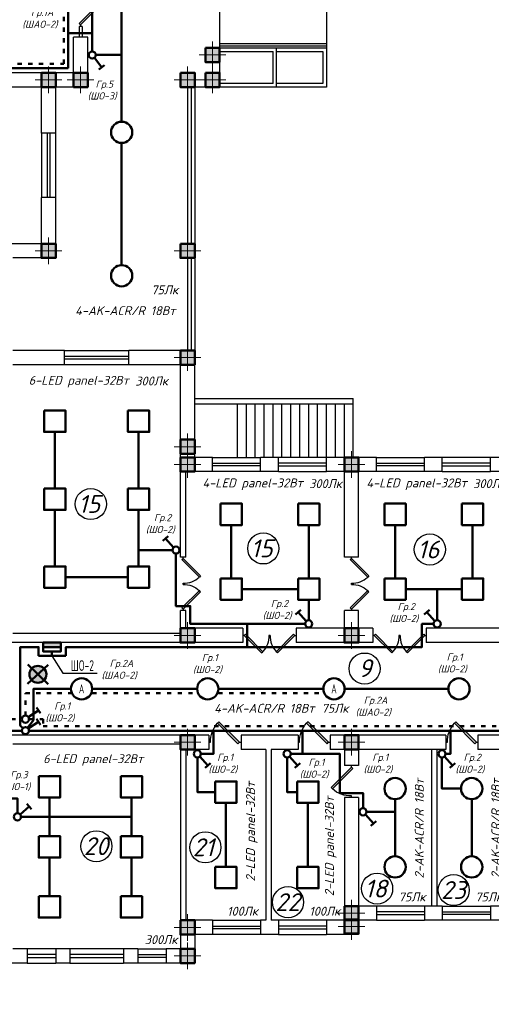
# Model space of a CAD drawing. Header units: millimetres. Extents: x 473009 to 2502882, y 456217 to 1153743.
# Tile 68 of 124: x 1737507 to 1750742, y 472718 to 500366. Entities that reach past the tile are written whole.
import ezdxf
from ezdxf import colors
from ezdxf.entities.mleader import LeaderData, LeaderLine
from ezdxf.math import Vec2, Vec3

# ---------------------------------------------------------------- set-up
doc = ezdxf.new("R2010")
doc.units = ezdxf.units.MM
doc.linetypes.add('ACAD_ISO03W100', pattern=[30, 12, -18])
doc.layers.add('kolonn', color=7, linetype='Continuous')
doc.layers.add('ТС ГММ', color=7, linetype='Continuous')
for name, color, linetype, lineweight in [('STR. Колонна', 1, 'Continuous', 30), ('STR. Штамп.0', 7, 'Continuous', 20), ('штриховка', 52, 'Continuous', 9), ('ЭМ', 240, 'Continuous', 20), ('ЭО', 2, 'Continuous', 40)]:
    doc.layers.add(name, color=color, linetype=linetype, lineweight=lineweight)
doc.styles.add('SPDS', font='spds.shx', dxfattribs={"width": 0.8, "height": 250})
doc.styles.add('SPDS1', font='spds.shx', dxfattribs={"width": 0.8})
doc.styles.get("Standard").update_dxf_attribs({"font": 'isocpeui.ttf'})
doc.styles.add('ГОСТ 300', font='isocpeui.ttf', dxfattribs={"height": 250})

# ---------------------------------------------------------------- blocks, each defined once
blk = doc.blocks.new('*U5')
at = {"layer": 'ЭМ', "color": 1, "lineweight": 50}
for p, q in [((-304, 334), (-131, 434)), ((-47, 88), (-218, 384))]:
    blk.add_line(p, q, dxfattribs=at)
blk.add_circle((0, 0), 100, dxfattribs=at)
blk = doc.blocks.new('jfgjhsdf')
blk.add_hatch(color=1).paths.add_polyline_path([(-593, 731), (-637, 687), (0, 50), (44, 94)])
at = {"color": 1}
for p, q in [((0, 1000), (0, 950)), ((0, 50), (0, 0))]:
    blk.add_line(p, q, dxfattribs=at)
blk.add_lwpolyline([(0, 50), (-637, 687), (-593, 731), (44, 94), (0, 50)], dxfattribs=at)
blk.add_arc((-33, 130), 821, 87.662, 132.9147, dxfattribs=at)
blk = doc.blocks.new('ghsdd')
at = {"ltscale": 50}
h = blk.add_hatch(color=256, dxfattribs=at)
h.paths.add_polyline_path([(0, 200), (-200, 200), (-200, 0), (0, 0)])
h.paths.add_polyline_path([(200, 0), (200, 200), (0, 200), (0, 0)])
h.paths.add_polyline_path([(0, 0), (-200, 0), (-200, -200), (0, -200)])
h.paths.add_polyline_path([(0, 0), (0, -200), (200, -200), (200, 0)])
at = {"lineweight": 0}
for p, q in [((0, -374), (0, 374)), ((-374, 0), (374, 0))]:
    blk.add_line(p, q, dxfattribs=at)
at = {"lineweight": 50, "ltscale": 50}
blk.add_lwpolyline([(200, 200), (200, -200), (-200, -200), (-200, 200), (200, 200)], dxfattribs=at)
blk = doc.blocks.new('_None')

msp = doc.modelspace()

# ---------------------------------------------------------------- hatches: boundary and pattern name
at = {"lineweight": 50}
h = msp.add_hatch(color=1, dxfattribs=at)
h.dxf.hatch_style = 1
h.paths.add_polyline_path([(1738162.7, 482750.8), (1738162.7, 482875.8), (1738521.2, 482875.8), (1738521.2, 482750.8)])
h.paths.add_polyline_path([(1738521.2, 482750.8), (1738521.2, 482875.8), (1738662.7, 482875.8), (1738662.7, 482750.8)])
at = {"layer": 'штриховка', "lineweight": 50}
h = msp.add_hatch(color=3, dxfattribs=at)
h.dxf.hatch_style = 1
h.paths.add_polyline_path([(1738018, 481983.6), (1737847.1, 482149.2, 0.1947785), (1737780.1, 481983.6, 0.2030528), (1737852.5, 481812.7)])
h.paths.add_polyline_path([(1738183.6, 482154.5, 0.4142136), (1737847.1, 482149.2), (1738018, 481983.6)])
h.paths.add_polyline_path([(1738256, 481983.6, 0.2030528), (1738183.6, 482154.5), (1738018, 481983.6), (1738188.9, 481818.1, 0.1947785)])
h.paths.add_polyline_path([(1738018, 481983.6), (1737852.5, 481812.7, 0.4142136), (1738188.9, 481818.1)])

# ---------------------------------------------------------------- linework, layer by layer
at = {"color": 1, "lineweight": 50}
for p, q in [((1738867.1, 503145.4), (1738867.1, 499985.4)), ((1738867.1, 499985.4), (1738867.1, 499000.8)), ((1738867.1, 499985.4), (1739542.9, 499985.4)), ((1739542.9, 499985.4), (1739542.9, 499475.4)), ((1738867.1, 499000.8), (1733600.5, 499000.8)), ((1738037.7, 482500.8), (1738162.7, 482500.8)), ((1738162.7, 482500.8), (1738412.7, 482500.8)), ((1738412.7, 482500.8), (1738802.7, 482500.8))]:
    msp.add_line(p, q, dxfattribs=at)
for p, q in [((1746117.9, 500675.8), (1746117.9, 498475.8)), ((1743117.9, 499575.8), (1746117.9, 499575.8)), ((1743117.9, 499475.8), (1744617.9, 499475.8)), ((1744717.9, 499475.8), (1746017.9, 499475.8)), ((1746017.9, 499475.8), (1746017.9, 498575.8)), ((1744617.9, 498575.8), (1743117.9, 498575.8)), ((1746017.9, 498575.8), (1744717.9, 498575.8)), ((1746117.9, 498475.8), (1743117.9, 498475.8)), ((1742417.9, 489725.8), (1746867.9, 489725.8)), ((1746867.9, 488075.8), (1746867.9, 489725.8)), ((1742417.9, 489575.8), (1746867.9, 489575.8)), ((1743617.9, 488075.8), (1743617.9, 489575.8)), ((1743867.9, 488075.8), (1743867.9, 489575.8)), ((1744117.9, 488075.8), (1744117.9, 489575.8)), ((1744367.9, 488075.8), (1744367.9, 489575.8)), ((1744617.9, 488075.8), (1744617.9, 489575.8)), ((1744867.9, 488075.8), (1744867.9, 489575.8)), ((1745117.9, 488075.8), (1745117.9, 489575.8)), ((1745367.9, 488075.8), (1745367.9, 489575.8)), ((1745617.9, 488075.8), (1745617.9, 489575.8)), ((1745867.9, 488075.8), (1745867.9, 489575.8)), ((1746117.9, 488075.8), (1746117.9, 489575.8)), ((1746367.9, 488075.8), (1746367.9, 489575.8)), ((1746617.9, 488075.8), (1746617.9, 489575.8))]:
    msp.add_line(p, q)
at = {"color": 1}
for p, q in [((1739177.9, 500175.8), (1739177.9, 499875.8)), ((1739257.9, 500175.8), (1739177.9, 500175.8)), ((1739257.9, 500175.8), (1739257.9, 499875.8)), ((1743117.9, 499695.8), (1746117.9, 499695.8)), ((1743117.9, 499635.8), (1746117.9, 499635.8)), ((1742217.9, 498475.8), (1742217.9, 494075.8)), ((1742317.9, 498475.8), (1742317.9, 494075.8)), ((1738117.9, 497175.8), (1738117.9, 495375.8)), ((1738277.9, 497175.8), (1738277.9, 495375.8)), ((1738357.9, 495375.8), (1738357.9, 497175.8)), ((1738517.9, 495375.8), (1738517.9, 497175.8)), ((1742217.9, 493675.8), (1742217.9, 491075.8)), ((1742317.9, 493675.8), (1742317.9, 491075.8)), ((1738767.9, 491075.8), (1740567.9, 491075.8)), ((1738767.9, 490915.8), (1740567.9, 490915.8)), ((1740567.9, 490835.8), (1738767.9, 490835.8)), ((1740567.9, 490675.8), (1738767.9, 490675.8)), ((1742917.9, 488075.8), (1744267.9, 488075.8)), ((1746117.9, 488075.8), (1744767.9, 488075.8)), ((1747517.9, 488075.8), (1748867.9, 488075.8)), ((1750717.9, 488075.8), (1749367.9, 488075.8)), ((1742917.9, 487915.8), (1744267.9, 487915.8)), ((1744267.9, 487835.8), (1742917.9, 487835.8)), ((1746117.9, 487915.8), (1744767.9, 487915.8)), ((1744767.9, 487835.8), (1746117.9, 487835.8)), ((1747517.9, 487915.8), (1748867.9, 487915.8)), ((1748867.9, 487835.8), (1747517.9, 487835.8)), ((1750717.9, 487915.8), (1749367.9, 487915.8)), ((1749367.9, 487835.8), (1750717.9, 487835.8)), ((1744267.9, 487675.8), (1742917.9, 487675.8)), ((1744767.9, 487675.8), (1746117.9, 487675.8)), ((1748867.9, 487675.8), (1747517.9, 487675.8)), ((1749367.9, 487675.8), (1750717.9, 487675.8)), ((1748867.9, 475475.8), (1747517.9, 475475.8)), ((1748867.9, 475315.8), (1747517.9, 475315.8)), ((1749367.9, 475475.8), (1750717.9, 475475.8)), ((1749367.9, 475315.8), (1750717.9, 475315.8)), ((1742917.9, 475075.8), (1744267.9, 475075.8)), ((1746117.9, 475075.8), (1744767.9, 475075.8)), ((1747517.9, 475235.8), (1748867.9, 475235.8)), ((1747517.9, 475075.8), (1748867.9, 475075.8)), ((1750717.9, 475235.8), (1749367.9, 475235.8)), ((1750717.9, 475075.8), (1749367.9, 475075.8)), ((1742917.9, 474915.8), (1744267.9, 474915.8)), ((1744267.9, 474835.8), (1742917.9, 474835.8)), ((1746117.9, 474915.8), (1744767.9, 474915.8)), ((1744767.9, 474835.8), (1746117.9, 474835.8)), ((1744267.9, 474675.8), (1742917.9, 474675.8)), ((1744767.9, 474675.8), (1746117.9, 474675.8)), ((1738517.9, 474275.8), (1737717.9, 474275.8)), ((1740417.9, 474275.8), (1738917.9, 474275.8)), ((1740817.9, 474275.8), (1741617.9, 474275.8)), ((1738517.9, 474115.8), (1737717.9, 474115.8)), ((1737717.9, 474035.8), (1738517.9, 474035.8)), ((1740417.9, 474115.8), (1738917.9, 474115.8)), ((1738917.9, 474035.8), (1740417.9, 474035.8)), ((1740817.9, 474115.8), (1741617.9, 474115.8)), ((1741617.9, 474035.8), (1740817.9, 474035.8)), ((1737717.9, 473875.8), (1738517.9, 473875.8)), ((1738917.9, 473875.8), (1740417.9, 473875.8)), ((1741617.9, 473875.8), (1740817.9, 473875.8))]:
    msp.add_line(p, q, dxfattribs=at)
at = {"lineweight": 30}
for p, q in [((1739417.9, 499875.8), (1739017.9, 499875.8)), ((1739017.9, 498875.8), (1739017.9, 499875.8)), ((1739417.9, 498475.8), (1739417.9, 499875.8)), ((1739017.9, 498875.8), (1733652.3, 498875.8)), ((1738117.9, 498475.8), (1733817.9, 498475.8)), ((1738117.9, 497175.8), (1738117.9, 498475.8)), ((1738517.9, 497175.8), (1738517.9, 498475.8)), ((1739417.9, 498475.8), (1738517.9, 498475.8)), ((1738517.9, 497175.8), (1738117.9, 497175.8)), ((1738517.9, 495375.8), (1738117.9, 495375.8)), ((1738117.9, 494075.8), (1738117.9, 495375.8)), ((1738517.9, 493675.8), (1738517.9, 495375.8)), ((1738117.9, 494075.8), (1732517.9, 494075.8)), ((1738517.9, 493675.8), (1737317.9, 493675.8)), ((1738767.9, 491075.8), (1737317.9, 491075.8)), ((1738767.9, 490675.8), (1738767.9, 491075.8)), ((1740567.9, 490675.8), (1740567.9, 491075.8)), ((1742417.9, 491075.8), (1740567.9, 491075.8)), ((1742417.9, 488075.8), (1742417.9, 491075.8)), ((1738767.9, 490675.8), (1737317.9, 490675.8)), ((1742017.9, 490675.8), (1740567.9, 490675.8)), ((1742017.9, 485275.8), (1742017.9, 490675.8)), ((1742417.9, 488175.8), (1742017.9, 488175.8)), ((1742917.9, 488075.8), (1742017.9, 488075.8)), ((1742917.9, 487675.8), (1742917.9, 488075.8)), ((1744767.9, 488075.8), (1744267.9, 488075.8)), ((1744267.9, 487675.8), (1744267.9, 488075.8)), ((1744767.9, 487675.8), (1744767.9, 488075.8)), ((1746117.9, 487675.8), (1746117.9, 488075.8)), ((1747517.9, 488075.8), (1746117.9, 488075.8)), ((1747517.9, 487675.8), (1747517.9, 488075.8)), ((1749367.9, 488075.8), (1748867.9, 488075.8)), ((1748867.9, 487675.8), (1748867.9, 488075.8)), ((1749367.9, 487675.8), (1749367.9, 488075.8)), ((1752117.9, 488075.8), (1750717.9, 488075.8)), ((1750717.9, 487675.8), (1750717.9, 488075.8)), ((1742917.9, 487675.8), (1742017.9, 487675.8)), ((1742167.9, 485275.8), (1742167.9, 487675.8)), ((1744767.9, 487675.8), (1744267.9, 487675.8)), ((1746617.9, 487675.8), (1746117.9, 487675.8)), ((1746617.9, 485275.8), (1746617.9, 487675.8)), ((1747017.9, 485275.8), (1747017.9, 487675.8)), ((1747517.9, 487675.8), (1747017.9, 487675.8)), ((1749367.9, 487675.8), (1748867.9, 487675.8)), ((1751217.9, 487675.8), (1750717.9, 487675.8)), ((1742167.9, 485275.8), (1742017.9, 485275.8)), ((1747017.9, 485275.8), (1746617.9, 485275.8)), ((1742017.9, 483125.8), (1742017.9, 483775.8)), ((1742167.9, 483775.8), (1742017.9, 483775.8)), ((1742167.9, 483275.8), (1742167.9, 483775.8)), ((1747017.9, 483775.8), (1746617.9, 483775.8)), ((1746617.9, 483275.8), (1746617.9, 483775.8)), ((1747017.9, 483275.8), (1747017.9, 483775.8)), ((1742017.9, 483125.8), (1737317.9, 483125.8)), ((1743767.9, 483275.8), (1742017.9, 483275.8)), ((1743767.9, 483275.8), (1743767.9, 482875.8)), ((1745267.9, 483275.8), (1745267.9, 482875.8)), ((1746617.9, 483275.8), (1745267.9, 483275.8)), ((1747417.9, 483275.8), (1747017.9, 483275.8)), ((1747417.9, 483275.8), (1747417.9, 482875.8)), ((1748917.9, 483275.8), (1748917.9, 482875.8)), ((1751217.9, 483275.8), (1748917.9, 483275.8)), ((1743767.9, 482875.8), (1736917.9, 482875.8)), ((1747417.9, 482875.8), (1745267.9, 482875.8)), ((1752017.9, 482875.8), (1748917.9, 482875.8)), ((1742817.9, 480275.8), (1736917.9, 480275.8)), ((1742817.9, 480275.8), (1742817.9, 479875.8)), ((1743717.9, 480275.8), (1743717.9, 479875.8)), ((1745317.9, 480275.8), (1743717.9, 480275.8)), ((1745317.9, 480275.8), (1745317.9, 479875.8)), ((1749467.9, 480275.8), (1746217.9, 480275.8)), ((1746217.9, 480275.8), (1746217.9, 479875.8)), ((1749467.9, 480275.8), (1749467.9, 479875.8)), ((1750367.9, 480275.8), (1750367.9, 479875.8)), ((1752017.9, 480275.8), (1750367.9, 480275.8)), ((1742017.9, 480025.8), (1737317.9, 480025.8)), ((1742017.9, 480025.8), (1742017.9, 474275.8)), ((1742817.9, 479875.8), (1742167.9, 479875.8)), ((1742167.9, 479875.8), (1742167.9, 475075.8)), ((1744417.9, 479875.8), (1743717.9, 479875.8)), ((1744417.9, 479875.8), (1744417.9, 475075.8)), ((1744567.9, 479875.8), (1744567.9, 475075.8)), ((1745317.9, 479875.8), (1744567.9, 479875.8)), ((1746617.9, 479875.8), (1746217.9, 479875.8)), ((1746617.9, 479875.8), (1746617.9, 479425.8)), ((1749467.9, 479875.8), (1747017.9, 479875.8)), ((1747017.9, 479875.8), (1747017.9, 479425.8)), ((1749067.9, 479875.8), (1749067.9, 475475.8)), ((1749217.9, 479875.8), (1749217.9, 475475.8)), ((1751217.9, 479875.8), (1750367.9, 479875.8)), ((1747017.9, 479425.8), (1746617.9, 479425.8)), ((1747017.9, 478525.8), (1746617.9, 478525.8)), ((1746617.9, 478525.8), (1746617.9, 475075.8)), ((1747017.9, 478525.8), (1747017.9, 475475.8)), ((1747517.9, 475475.8), (1747017.9, 475475.8)), ((1747517.9, 475475.8), (1747517.9, 475075.8)), ((1749367.9, 475475.8), (1748867.9, 475475.8)), ((1748867.9, 475475.8), (1748867.9, 475075.8)), ((1749367.9, 475475.8), (1749367.9, 475075.8)), ((1750717.9, 475475.8), (1750717.9, 475075.8)), ((1751217.9, 475475.8), (1750717.9, 475475.8)), ((1742917.9, 475075.8), (1742017.9, 475075.8)), ((1742917.9, 475075.8), (1742917.9, 474675.8)), ((1744267.9, 475075.8), (1744267.9, 474675.8)), ((1744417.9, 475075.8), (1744267.9, 475075.8)), ((1744767.9, 475075.8), (1744567.9, 475075.8)), ((1744767.9, 475075.8), (1744767.9, 474675.8)), ((1746117.9, 475075.8), (1746117.9, 474675.8)), ((1746617.9, 475075.8), (1746117.9, 475075.8)), ((1747517.9, 475075.8), (1747017.9, 475075.8)), ((1747017.9, 475075.8), (1747017.9, 474675.8)), ((1749367.9, 475075.8), (1748867.9, 475075.8)), ((1752117.9, 475075.8), (1750717.9, 475075.8)), ((1742917.9, 474675.8), (1742417.9, 474675.8)), ((1742417.9, 474675.8), (1742417.9, 473875.8)), ((1744767.9, 474675.8), (1744267.9, 474675.8)), ((1747017.9, 474675.8), (1746117.9, 474675.8)), ((1737717.9, 474275.8), (1737317.9, 474275.8)), ((1737717.9, 474275.8), (1737717.9, 473875.8)), ((1738917.9, 474275.8), (1738517.9, 474275.8)), ((1738517.9, 474275.8), (1738517.9, 473875.8)), ((1738917.9, 474275.8), (1738917.9, 473875.8)), ((1740817.9, 474275.8), (1740417.9, 474275.8)), ((1740417.9, 474275.8), (1740417.9, 473875.8)), ((1740817.9, 474275.8), (1740817.9, 473875.8)), ((1741617.9, 474275.8), (1741617.9, 473875.8)), ((1742017.9, 474275.8), (1741617.9, 474275.8)), ((1737717.9, 473875.8), (1736917.9, 473875.8)), ((1738917.9, 473875.8), (1738517.9, 473875.8)), ((1740817.9, 473875.8), (1740417.9, 473875.8)), ((1742417.9, 473875.8), (1741617.9, 473875.8))]:
    msp.add_line(p, q, dxfattribs=at)
at = {"color": 1, "lineweight": 50}
for points in [[(1737948.8, 508600.8), (1738652.1, 508600.8), (1738652.1, 503810.2), (1739542.9, 503810.2), (1739542.9, 499985.4)], [(1740367.9, 505677.8), (1740367.9, 497502.1)], [(1739642.9, 499375.4), (1740367.9, 499375.4)], [(1740367.9, 496906.1), (1740367.9, 493474.2)], [(1738192.9, 489388.3), (1738192.9, 488788.3), (1738792.9, 488788.3), (1738792.9, 489388.3), (1738192.9, 489388.3)], [(1740542.9, 489388.3), (1740542.9, 488788.3), (1741142.9, 488788.3), (1741142.9, 489388.3), (1740542.9, 489388.3)], [(1738492.9, 488788.3), (1738492.9, 487200.8)], [(1740842.9, 488788.3), (1740842.9, 487200.8)], [(1738192.9, 487200.8), (1738192.9, 486600.8), (1738792.9, 486600.8), (1738792.9, 487200.8), (1738192.9, 487200.8)], [(1740542.9, 487200.8), (1740542.9, 486600.8), (1741142.9, 486600.8), (1741142.9, 487200.8), (1740542.9, 487200.8)], [(1743142.9, 486775.8), (1743142.9, 486175.8), (1743742.9, 486175.8), (1743742.9, 486775.8), (1743142.9, 486775.8)], [(1745317.9, 486775.8), (1745317.9, 486175.8), (1745917.9, 486175.8), (1745917.9, 486775.8), (1745317.9, 486775.8)], [(1747742.9, 486775.8), (1747742.9, 486175.8), (1748342.9, 486175.8), (1748342.9, 486775.8), (1747742.9, 486775.8)], [(1749917.9, 486775.8), (1749917.9, 486175.8), (1750517.9, 486175.8), (1750517.9, 486775.8), (1749917.9, 486775.8)], [(1738492.9, 486600.8), (1738492.9, 485013.3)], [(1740842.9, 486600.8), (1740842.9, 485013.3)], [(1743442.9, 486175.8), (1743442.9, 484675.8)], [(1745617.9, 486175.8), (1745617.9, 484675.8)], [(1748042.9, 484675.8), (1748042.9, 486175.8)], [(1750217.9, 486175.8), (1750217.9, 484675.8)], [(1738802.7, 482500.8), (1738802.7, 482750.8), (1743892.9, 482750.8), (1743892.9, 483400.8), (1742292.9, 483400.8), (1742292.9, 483900.8), (1741892.9, 483900.8), (1741892.9, 485372.2)], [(1741792.9, 485472.2), (1740842.9, 485472.2)], [(1738192.9, 485013.3), (1738192.9, 484413.3), (1738792.9, 484413.3), (1738792.9, 485013.3), (1738192.9, 485013.3)], [(1740542.9, 485013.3), (1740542.9, 484413.3), (1741142.9, 484413.3), (1741142.9, 485013.3), (1740542.9, 485013.3)], [(1738792.9, 484713.3), (1740542.9, 484713.3)], [(1743142.9, 484675.8), (1743142.9, 484075.8), (1743742.9, 484075.8), (1743742.9, 484675.8), (1743142.9, 484675.8)], [(1745317.9, 484675.8), (1745317.9, 484075.8), (1745917.9, 484075.8), (1745917.9, 484675.8), (1745317.9, 484675.8)], [(1747742.9, 484675.8), (1747742.9, 484075.8), (1748342.9, 484075.8), (1748342.9, 484675.8), (1747742.9, 484675.8)], [(1749917.9, 484675.8), (1749917.9, 484075.8), (1750517.9, 484075.8), (1750517.9, 484675.8), (1749917.9, 484675.8)], [(1745317.9, 484375.8), (1743742.9, 484375.8)], [(1749917.9, 484375.8), (1748342.9, 484375.8)], [(1749223.5, 483500.8), (1749223.5, 484375.8)], [(1745617.9, 484075.8), (1745617.9, 483500.8)], [(1745517.9, 483400.8), (1743892.9, 483400.8)], [(1743892.9, 482750.8), (1748792.9, 482750.8), (1748792.9, 483400.8), (1749123.5, 483400.8)], [(1737597.1, 480471.7), (1737522.9, 480546.1), (1737522.9, 482750.8), (1738037.7, 482750.8), (1738037.7, 482500.8)], [(1738662.7, 482750.8), (1738162.7, 482750.8)], [(1738412.7, 482500.8), (1738412.7, 482625.8)], [(1738306.8, 482253.8), (1737729.3, 481713.4)], [(1737734, 482258.8), (1738302.1, 481708.5)], [(1737728.2, 480480.5), (1737894.2, 480699.6), (1737894.2, 481575.8), (1738945.2, 481575.8)], [(1739541.2, 481575.8), (1742487.1, 481575.8)], [(1743083.1, 481575.8), (1746029, 481575.8)], [(1746625, 481575.8), (1749536.7, 481575.8)], [(1737442.9, 478082.2), (1737442.9, 478500.8), (1736792.9, 478500.8), (1736792.9, 480400.8), (1737567.8, 480400.8)], [(1737767.8, 480400.8), (1749594.5, 480400.8), (1749594.5, 479750.8), (1749459.2, 479750.8)], [(1742592.9, 479750.8), (1742819.5, 479750.8), (1742944.5, 479750.8), (1742944.5, 480400.8)], [(1745112.8, 479750.8), (1745319.5, 479750.8), (1745444.5, 479750.8), (1745444.5, 480400.8)], [(1749594.5, 480400.8), (1751632.9, 480400.8)], [(1745444.5, 479750.8), (1746492.9, 479750.8), (1746492.9, 478650.8), (1747142.9, 478650.8), (1747142.9, 478224.1)], [(1742992.9, 478675.8), (1742492.9, 478675.8), (1742492.9, 479650.8)], [(1745292.9, 478675.8), (1745012.8, 478675.8), (1745012.8, 479650.8)], [(1749894.9, 478775.8), (1749357.2, 478775.9), (1749357.2, 479650.9)], [(1738042.9, 479125.8), (1738042.9, 478525.8), (1738642.9, 478525.8), (1738642.9, 479125.8), (1738042.9, 479125.8)], [(1740342.9, 479125.8), (1740342.9, 478525.8), (1740942.9, 478525.8), (1740942.9, 479125.8), (1740342.9, 479125.8)], [(1742992.9, 478975.8), (1742992.9, 478375.8), (1743592.9, 478375.8), (1743592.9, 478975.8), (1742992.9, 478975.8)], [(1745292.9, 478975.8), (1745292.9, 478375.8), (1745892.9, 478375.8), (1745892.9, 478975.8), (1745292.9, 478975.8)], [(1738342.9, 477438.5), (1738342.9, 478525.8)], [(1740642.9, 477438.5), (1740642.9, 478525.8)], [(1743292.9, 476575.8), (1743292.9, 478375.8)], [(1745592.9, 476575.8), (1745592.9, 478375.8)], [(1748042.9, 478477.8), (1748042.9, 476873.8)], [(1750192.9, 476873.8), (1750192.9, 478477.8)], [(1747242.9, 478124.1), (1748042.9, 478124.1)], [(1738342.9, 477982.2), (1737542.9, 477982.2)], [(1738342.9, 477982.2), (1740642.9, 477982.2)], [(1738042.9, 477438.5), (1738042.9, 476838.5), (1738642.9, 476838.5), (1738642.9, 477438.5), (1738042.9, 477438.5)], [(1740342.9, 477438.5), (1740342.9, 476838.5), (1740942.9, 476838.5), (1740942.9, 477438.5), (1740342.9, 477438.5)], [(1738342.9, 475751.1), (1738342.9, 476838.5)], [(1740642.9, 475751.1), (1740642.9, 476838.5)], [(1742992.9, 476575.8), (1742992.9, 475975.8), (1743592.9, 475975.8), (1743592.9, 476575.8), (1742992.9, 476575.8)], [(1745292.9, 476575.8), (1745292.9, 475975.8), (1745892.9, 475975.8), (1745892.9, 476575.8), (1745292.9, 476575.8)], [(1738042.9, 475751.1), (1738042.9, 475151.1), (1738642.9, 475151.1), (1738642.9, 475751.1), (1738042.9, 475751.1)], [(1740342.9, 475751.1), (1740342.9, 475151.1), (1740942.9, 475151.1), (1740942.9, 475751.1), (1740342.9, 475751.1)]]:
    msp.add_lwpolyline(points, dxfattribs=at)
for points in [[(1762017.9, 508075.8), (1742417.9, 508075.8), (1742417.9, 503675.8), (1743117.9, 503675.8), (1743117.9, 498475.8), (1742417.9, 498475.8), (1742417.9, 491075.8)], [(1744617.9, 498575.8), (1744617.9, 499475.8)], [(1744717.9, 498475.8), (1744717.9, 499575.8)]]:
    msp.add_lwpolyline(points)
at = {"color": 3, "linetype": 'ACAD_ISO03W100', "lineweight": 50, "ltscale": 10}
for points in [[(1733548.7, 499125.8), (1738742.1, 499125.8), (1738742.1, 503020.4), (1738312.1, 503020.4), (1738312.1, 502775.8), (1736569, 502775.8), (1736569, 503025.8)], [(1731873.1, 487401.8), (1736667.9, 487401.8), (1736667.9, 480724.2), (1737567.8, 480724.2)], [(1737669.3, 480824.2), (1737669.3, 481450.8), (1738945.2, 481450.8)], [(1738161.9, 480724.2), (1738161.9, 480525.8), (1760590.9, 480525.8), (1760590.9, 481581.3)], [(1739541.2, 481450.8), (1742487.1, 481450.8)], [(1743083.1, 481450.8), (1746029, 481450.8)], [(1737767.8, 480724.2), (1738161.9, 480724.2)]]:
    msp.add_lwpolyline(points, dxfattribs=at)
at = {"lineweight": 30}
for points in [[(1742717.9, 499575.8), (1743117.9, 499575.8), (1743117.9, 499175.8), (1742717.9, 499175.8)], [(1742017.9, 498875.8), (1742417.9, 498875.8), (1742417.9, 498475.8), (1742017.9, 498475.8)], [(1742717.9, 498875.8), (1743117.9, 498875.8), (1743117.9, 498475.8), (1742717.9, 498475.8)], [(1742017.9, 494075.8), (1742417.9, 494075.8), (1742417.9, 493675.8), (1742017.9, 493675.8)]]:
    msp.add_lwpolyline(points, close=True, dxfattribs=at)
at = {"color": 1, "lineweight": 50}
for centre, radius in [((1740367.9, 497204.1), 298), ((1740367.9, 493176.2), 298), ((1738018, 481983.6), 237.9), ((1739243.2, 481575.8), 298), ((1742785.1, 481575.8), 298), ((1746327, 481575.8), 298), ((1749834.7, 481575.8), 298), ((1748042.9, 478775.8), 298), ((1750192.9, 478775.8), 298), ((1748042.9, 476575.8), 298), ((1750192.9, 476575.8), 298)]:
    msp.add_circle(centre, radius, dxfattribs=at)
at = {"color": 1}
for centre in [(1739502.4, 486765.9), (1744343.4, 485518.9), (1749019, 485488.1), (1747187.1, 482145.4), (1739658.3, 477155.7), (1742717.9, 477125.5), (1747537.1, 475965.4), (1749687.1, 475925.4), (1745037.1, 475585.4)]:
    msp.add_circle(centre, 437, dxfattribs=at)
at = {"layer": 'ЭО', "color": 1, "lineweight": 50}
msp.add_lwpolyline([(1738162.7, 482875.8), (1738162.7, 482625.8), (1738662.7, 482625.8), (1738662.7, 482875.8)], close=True, dxfattribs=at)

# ---------------------------------------------------------------- block references
for p, xscale, yscale, zscale in [((1739217.9, 500175.8), -0.9230769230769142, 0.9230769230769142, 0.9230769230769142), ((1742092.9, 483775.8), -0.769230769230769, 0.769230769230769, 0.769230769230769), ((1746817.9, 483775.8), -0.769230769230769, 0.769230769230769, 0.769230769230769)]:
    msp.add_blockref('jfgjhsdf', p, dxfattribs=dict(xscale=xscale, yscale=yscale, zscale=zscale))
for p, xscale, yscale, zscale, rotation in [((1742092.9, 485275.8), 0.769230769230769, 0.769230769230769, 0.769230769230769, 180), ((1746817.9, 485275.8), 0.769230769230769, 0.769230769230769, 0.769230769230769, 180), ((1743767.9, 483075.8), -0.769230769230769, 0.769230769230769, 0.769230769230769, 270), ((1745267.9, 483075.8), 0.769230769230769, 0.769230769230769, 0.769230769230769, 90), ((1747417.9, 483075.8), -0.769230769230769, 0.769230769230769, 0.769230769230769, 270), ((1748917.9, 483075.8), 0.769230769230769, 0.769230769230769, 0.769230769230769, 90), ((1743717.9, 480075.8), -0.9000000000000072, 0.9000000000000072, 0.9000000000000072, 90), ((1746217.9, 480075.8), -0.9000000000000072, 0.9000000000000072, 0.9000000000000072, 90), ((1750367.9, 480075.8), -0.9000000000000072, 0.9000000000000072, 0.9000000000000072, 90), ((1746817.9, 479425.8), -0.9000000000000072, 0.9000000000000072, 0.9000000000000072, 180)]:
    msp.add_blockref('jfgjhsdf', p, dxfattribs=dict(xscale=xscale, yscale=yscale, zscale=zscale, rotation=rotation))
at = {"layer": 'kolonn', "xscale": -1}
for p in [(1742917.9, 499375.8), (1738317.9, 498675.8), (1739217.9, 498675.8), (1742217.9, 498675.8), (1742917.9, 498675.8), (1738317.9, 493875.8), (1742217.9, 493875.8), (1742217.9, 490875.8), (1742217.9, 488375.8), (1742217.9, 487875.8), (1746817.9, 487875.8), (1742217.9, 483075.8), (1746817.9, 483075.8), (1742217.9, 480075.8), (1746817.9, 480075.8), (1746817.9, 475275.8), (1746817.9, 474902.2), (1742217.9, 474875.8), (1742217.9, 474075.8)]:
    msp.add_blockref('ghsdd', p, dxfattribs=at)
at = {"layer": 'STR. Колонна', "lineweight": 50, "xscale": -1}
for p, rotation in [((1739542.9, 499375.4), 247.0096407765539), ((1741892.9, 485472.2), 71.25622189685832), ((1745617.9, 483400.8), 71.25622189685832), ((1749223.5, 483400.8), 71.25622189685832), ((1737667.8, 480724.2), 333.6294151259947), ((1737667.8, 480400.8), 333.6294151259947), ((1742492.9, 479750.8), 251.2562218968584), ((1745012.8, 479750.8), 251.2562218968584), ((1749359.2, 479750.8), 251.2562218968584), ((1737442.9, 477982.2), 341.2562218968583), ((1747142.9, 478124.1), 251.2562218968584)]:
    msp.add_blockref('*U5', p, dxfattribs=dict(at, rotation=rotation))

# ---------------------------------------------------------------- texts
at = {"color": 1}
for s, p in [('15', (1739150.2, 486517.9)), ('15', (1743991.3, 485270.9)), ('16', (1748666.9, 485240.1)), ('9', (1747013.1, 481905.9)), ('20', (1739306.1, 476907.7)), ('21', (1742365.8, 476877.5)), ('18', (1747184.9, 475717.4)), ('23', (1749334.9, 475677.4)), ('22', (1744684.9, 475337.4))]:
    msp.add_text(s, height=500, dxfattribs=at).set_placement(p)
at = {"width": 6377.27, "attachment_point": 5, "style": 'ГОСТ 300'}
for s, insert, char_height in [(' Гр.1A\\P(ШAО-2)', (1738074.3, 500394.1), 200), (' Гр.5\\P(ШО-3)', (1739819.9, 498381.2), 200), ('4-AK-ACR/R 18Вт', (1740470.9, 492195.2), 250), ('6-LED panel-32Вт\\P ', (1739164.3, 489993.3), 250), ('4-LED panel-32Вт\\P ', (1744045.5, 487112.1), 250), ('4-LED panel-32Вт\\P ', (1748645.5, 487112.1), 250), (' Гр.2\\P(ШО-2)', (1741453.5, 486207.8), 200), (' Гр.2\\P(ШО-2)', (1744733.4, 483796.1), 200), (' Гр.2\\P(ШО-2)', (1748289.9, 483709.6), 200), (' Гр.1\\P(ШО-2)', (1742778.1, 482277.3), 200), (' Гр.1\\P(ШО-2)', (1749649.4, 482292.4), 200), (' Гр.2A\\P(ШAО-2)', (1740298.9, 482114.9), 200), (' Гр.2A\\P(ШAО-2)', (1747429.8, 481078.7), 200), (' Гр.1\\P(ШО-2)', (1738636.3, 480917.9), 200), ('4-AK-ACR/R 18Вт', (1744372.6, 481029.6), 250), (' Гр.1\\P(ШО-2)', (1743209.4, 479476.7), 200), (' Гр.1\\P(ШО-2)', (1747562.6, 479476.6), 200), (' Гр.2\\P(ШО-2)', (1750142.6, 479476.6), 200), ('6-LED panel-32Вт\\P ', (1739570.5, 479368.2), 250), (' Гр.1\\P(ШО-2)', (1745770.7, 479338.4), 200), (' Гр.3\\P(ШО-1)', (1737419.7, 478989.2), 200)]:
    msp.add_mtext(s, dxfattribs=dict(at, insert=insert, char_height=char_height))
at = {"char_height": 250, "width": 6377.27, "attachment_point": 5, "style": 'ГОСТ 300'}
for s, insert, rotation in [('75Лк', (1741574.4, 492780.2), 0.40927), ('300Лк', (1741208.7, 490220.1), 0.40927), ('300Лк', (1746089.8, 487338.9), 0.40927), ('300Лк', (1750689.8, 487338.9), 0.40927), ('75Лк', (1746353.7, 481029.2), 0.40927), ('2-LED panel-32Вт', (1744023.5, 477566.1), 90), ('2-AK-ACR/R 18Вт', (1748722.1, 477651.4), 90), ('2-AK-ACR/R 18Вт', (1750870.6, 477651.4), 90), ('2-LED panel-32Вт\\P ', (1746444.6, 477153.3), 90), ('75Лк', (1748516, 475732.9), 0.40927), ('75Лк', (1750666, 475732.9), 0.40927), ('100Лк', (1743759.3, 475332.9), 0.40927), ('100Лк', (1746066, 475332.9), 0.40927), ('300Лк', (1741472.7, 474534.1), 0.40927)]:
    msp.add_mtext(s, dxfattribs=dict(at, insert=insert, rotation=rotation))
at = {"color": 7, "ltscale": 2, "insert": (513015.9, 476034.8), "char_height": 250, "width": 17719.705, "attachment_point": 4, "line_spacing_factor": 1.44, "style": 'SPDS1'}
msp.add_mtext('\\pi7954.85267;{\\L\\C256;Общие данные\\P\\pi0;\\l    1.Настоящий проект электроосвещения и электрооборудования здания выполнен на основании следующих исходных данных разделов: АР, ОВ, ОС, ТХ. \\PВРУ-1- Ру =116,2кВт; \\P             Рр =98,7кВт.\\P    2.Проектом предусмотрено рабочее (общее, местное) ремонтное и аварийное освещение.\\P    3.Общее рабочее освещение предусматривается стационарными светодиодными светильниками. Выбор типа светильников производился в соответствии с назначением помещений, характеристикой среды и требованиями архитектурного оформления.\\P   4.Освещенность помещений принята согласно нормам и правилам КМК2.01.05-98.\\P   5.Управление рабочим освещением осуществляется выключателями, установленными по месту в помещениях .\\P   6.Аварийное освещение предусматривается по линиям проходов и выходов из здания. Светильники аварийного освещения выделяются из числа светильников общего рабочего освещения и питаются от сети аварийного освещения.\\P   7.Включение светильников общего и аварийного освещения раздельное.\\P  8.Групповая осветительная сеть выполняется кабелем марки ВВГнг-0,66  в ПВХ гофротрубе за подвесным потолком, в плитах перекрытий.   \\P     9.Силовыми электроприемниками являются  технологическое,  сантехническое оборудование. Номинальная мощность установленных электроприемников принята в соответствии с заданиями технологической, вентиляционной частей проекта. \\PРасчетная мощность силовых электроприемников определена методом коэффициентов спроса по характерным группам электроприемников (на основании рекомендаций КМК). . Отключение общей вентиляции при пожаре осуществляется поступлением сигнала на магнитный пускатель "МП".\\P     10.Силовая распределительная сеть выполняется кабелем ВВГнг, проложенная за подвесным потолком в ПВХ гофротрубе и скрыто в ПВХ трубе под слоем штукатурки. \\P     11.Силовые распределительные пункты приняты с автоматическими выключателями на отходящих линиях. Щиты принять навесными. В качестве главного распределительного щита принята панель ПР. Магистральные сети выполняются кабелем марки ВВГнг, проложенные в гофрированных трубах ПВХ, на скобах.\\P    12.Для защиты от поражения электрическим током предусматривается следующие виды заземления :\\P     Заземление всех корпусов электроприемников выполняется в однофазной сети третьим  заземляющим проводом,в трехфазной-пятым заземляющим проводом.\\PВ проекте принята система заземления TN-S. Ввод в здание должен быть предусмотрен пятижильным кабелем. Пятая жила соединяется с заземленной нейтралью источника.\\P    13. Опасные зоны на объекте отсутствуют\\C5;.\\P    }14. {\\C256;Монтаж выполнить в соответствии с ПУЭ и КМК3.05.06-97.}', dxfattribs=at)
at = {"layer": 'STR. Штамп.0', "color": 3, "lineweight": 30, "char_height": 250, "width": 6377.27, "attachment_point": 5, "style": 'SPDS'}
for insert in [(1739243.2, 481575.8), (1746327, 481575.8)]:
    msp.add_mtext('{\\W0.7;А}', dxfattribs=dict(at, insert=insert))

# ---------------------------------------------------------------- leaders
at = {"layer": 'ТС ГММ', "color": 7, "lineweight": 20, "ltscale": 0.5}
ml = msp.add_multileader_mtext('Standard', dxfattribs=at)
ml.set_content('{\\C1;ШO-2}', color=7, style='SPDS')
ml.set_leader_properties()
ml.set_arrow_properties(name='NONE')
ml.build(insert=Vec2(0, 0))
ml.multileader.update_dxf_attribs({"text_left_attachment_type": 6, "text_right_attachment_type": 6, "dogleg_length": 0.1, "arrow_head_size": 150})
ctx = ml.context
ctx.base_point, ctx.char_height, ctx.arrow_head_size, ctx.landing_gap_size, ctx.plane_origin = Vec3(1738719.9, 482020), 300, 150, 100, Vec3(1736378.9, 478890.1)
ctx.left_attachment, ctx.right_attachment, ctx.text_align_type = 6, 6, 2
notes = []
notes.append((ctx, [(0, (1, 1, 0), (1738714.9, 482020), (1, 0), 5, [(0, [(1738412.7, 482500.8)], 0, [])])]))
ctx.mtext.insert, ctx.mtext.width, ctx.mtext.alignment, ctx.mtext.flow_direction = Vec3(1739592.8, 482380), 1941.264, 3, 5
for ctx, leaders in notes:
    for number, flags, end, landing, length, lines in leaders:
        leader = LeaderData()
        leader.index, (leader.has_last_leader_line, leader.has_dogleg_vector, leader.attachment_direction) = number, flags
        leader.last_leader_point, leader.dogleg_vector, leader.dogleg_length = Vec3(end), Vec3(landing), length
        for number, points, colour, breaks in lines:
            line = LeaderLine()
            line.index, line.vertices, line.color, line.breaks = number, Vec3.list(points), colors.encode_raw_color(colour), breaks
            leader.lines.append(line)
        ctx.leaders.append(leader)

doc.saveas('drawing.dxf')
